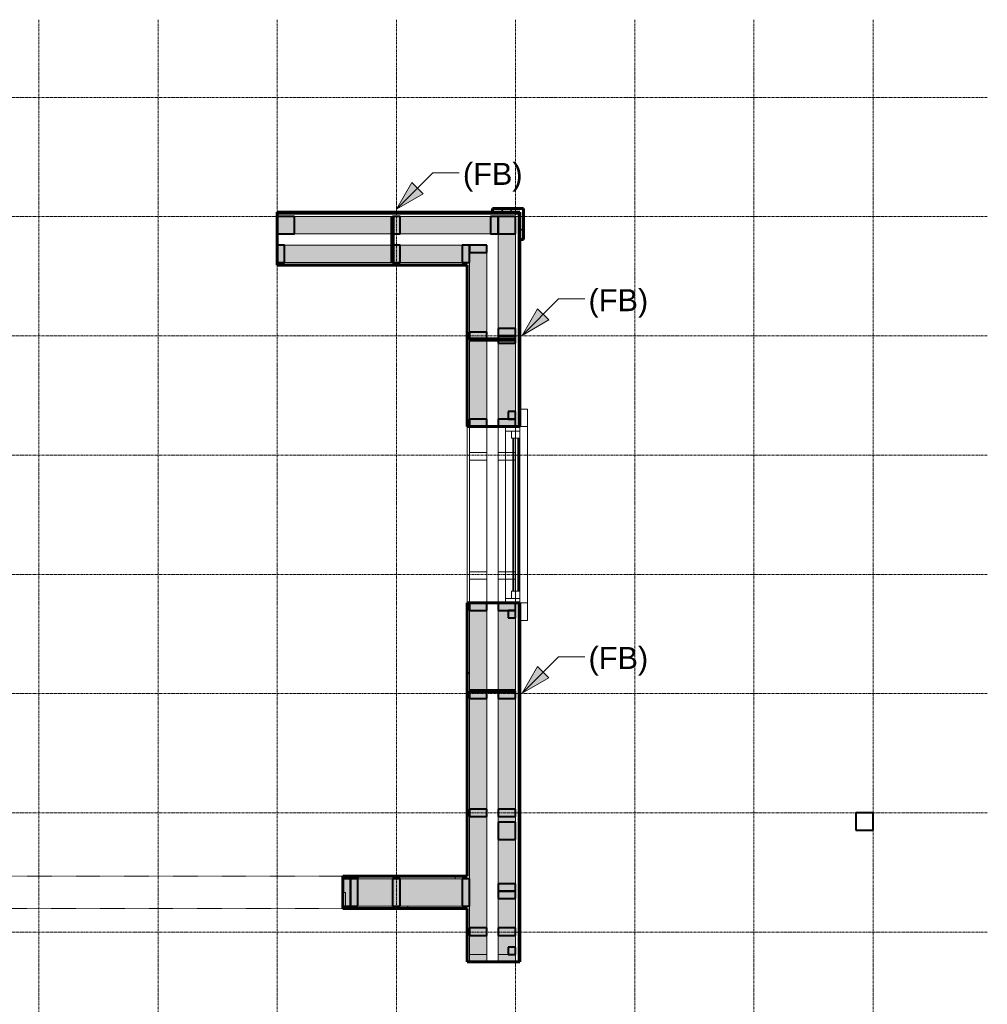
# Model space of a CAD drawing. Header units: inches. Extents: x -639 to 53, y -225 to 536.
# Tile 8 of 10: x -142 to 53, y -27 to 171. Entities that reach past the tile are written whole.
import ezdxf

# ---------------------------------------------------------------- set-up
doc = ezdxf.new("R2010")
doc.units = ezdxf.units.IN
doc.header["$MEASUREMENT"] = 0
doc.linetypes.add('Grid Line 1_2_', pattern=[0.875, 0.5, -0.125, 0.125, -0.125])
doc.linetypes.add('Overhead', pattern=[0.15625, 0.09375, -0.0625])
for name, color, linetype, lineweight in [('A-ANNO-TEXT', 2, 'Continuous', 9), ('A-DETL', 5, 'Continuous', 9), ('A-DETL-GENF', 3, 'Overhead', 9), ('A-GENM', 6, 'Continuous', 9), ('A-GLAZ', 6, 'Continuous', 18), ('A-GLAZ-GLAS', 6, 'Continuous', 40), ('A-WALL', 2, 'Continuous', 18), ('A-WALL-PATT', 2, 'Continuous', 60), ('I-WALL', 2, 'Continuous', 18), ('S-BEAM', 4, 'Continuous', 9), ('S-COLS', 6, 'Continuous', 9), ('S-GRID', 1, 'Continuous', 9)]:
    doc.layers.add(name, color=color, linetype=linetype, lineweight=lineweight)
doc.styles.add('Arial_1', font='arial.ttf', dxfattribs={"height": 4.425898})
pattern_1 = [(0, (0, 0), (15.36, 3.84), [0.634, -10.886, 0.634, -10.886, -61.44]), (0, (0, 0), (15.36, 3.84), [-23.04, 0.634, -22.406, 0.634, -10.886, -26.88]), (0, (0, 0), (15.36, 3.84), [-57.6, 0.634, -7.046, 0.634, -18.566]), (120, (5.76, 1.92), (-11.005538, 11.38215), [0.634, -10.886, 0.634, -10.886, -61.44]), (120, (5.76, 1.92), (-11.005538, 11.38215), [-23.04, 0.634, -22.406, 0.634, -10.886, -26.88]), (120, (5.76, 1.92), (-11.005538, 11.38215), [-57.6, 0.634, -7.046, 0.634, -18.566]), (240, (7.68, 9.6), (-4.354462, -15.22215), [0.634, -10.886, 0.634, -10.886, -61.44]), (240, (7.68, 9.6), (-4.354462, -15.22215), [-23.04, 0.634, -22.406, 0.634, -10.886, -26.88]), (240, (7.68, 9.6), (-4.354462, -15.22215), [-57.6, 0.634, -7.046, 0.634, -18.566])]
pattern_2 = [(135, (0, 0), (-4.006467, -4.006467), [])]

# ---------------------------------------------------------------- blocks, each defined once
blk = doc.blocks.new('Trus Joist - TimberStrand LSL - Post Column - TimberStrand_ 1_3E _ 3 1_2 x 3 1_2_-2847138-1st Floor Adv_ Framing with Fire Blocking')
at = {"layer": 'S-COLS', "lineweight": 40}
for p, q in [((1.75, 1.75), (-1.75, 1.75)), ((-1.75, 1.75), (-1.75, -1.75)), ((1.75, -1.75), (1.75, 1.75)), ((-1.75, -1.75), (1.75, -1.75))]:
    blk.add_line(p, q, dxfattribs=at)
blk = doc.blocks.new('Single Casement - 30410CS-2777416-1st Floor Adv_ Framing with Fire Blocking')
at = {"layer": 'A-GLAZ'}
for p, q in [((-17.75, 6.81), (-21.25, 6.81)), ((-21.25, 6.81), (-21.25, 5.31)), ((-17.75, 5.31), (-17.75, 6.81)), ((-17.75, 6.81), (17.75, 6.81)), ((-17.75, 6.81), (-17.75, 5.31)), ((21.25, 6.81), (17.75, 6.81)), ((17.75, 6.81), (17.75, 5.31)), ((17.75, 6.81), (17.75, 5.31)), ((21.25, 5.31), (21.25, 6.81)), ((-21.25, 5.31), (-17.75, 5.31)), ((17.75, 5.31), (-17.75, 5.31)), ((-17.75, 5.31), (-17.75, 2.44)), ((17.75, 5.31), (-17.75, 5.31)), ((-16.83, 2.44), (-16.83, 5.31)), ((-16.83, 5.31), (-15.38, 5.31)), ((-15.38, 5.31), (-15.38, 3.6)), ((15.37, 5.31), (-0.73, 5.31)), ((16.83, 5.31), (15.37, 5.31)), ((15.37, 5.31), (15.37, 3.6)), ((15.37, 3.6), (15.37, 5.31)), ((16.83, 5.31), (16.83, 2.44)), ((17.75, 2.44), (17.75, 5.31)), ((17.75, 5.31), (21.25, 5.31)), ((-17.75, 2.44), (17.75, 2.44)), ((-15.38, 3.6), (-16.83, 3.6)), ((15.37, 3.6), (16.83, 3.6))]:
    blk.add_line(p, q, dxfattribs=at)
at = {"layer": 'A-GLAZ-GLAS'}
for p, q in [((15.37, 5), (-15.38, 5)), ((15.37, 4), (-15.38, 4))]:
    blk.add_line(p, q, dxfattribs=at)
blk = doc.blocks.new('Trus Joist - TimberStrand LSL - Post Column - TimberStrand_ 1_3E _ 3 1_2 x 3 1_2_-1957847-1st Floor Adv_ Framing with Fire Blocking')
at = {"layer": 'S-COLS', "lineweight": 40}
for p, q in [((1.75, 1.75), (-1.75, 1.75)), ((-1.75, 1.75), (-1.75, -1.75)), ((1.75, -1.75), (1.75, 1.75)), ((-1.75, -1.75), (1.75, -1.75))]:
    blk.add_line(p, q, dxfattribs=at)
blk = doc.blocks.new('Opening-Door - 116_ x 94_5_-2740869-1st Floor Adv_ Framing with Fire Blocking')
at = {"layer": 'A-DETL-GENF'}
for p, q in [((53.18, 3.25), (-53.82, 3.25)), ((-53.82, -3.25), (53.18, -3.25))]:
    blk.add_line(p, q, dxfattribs=at)
at = {"layer": 'A-DETL-GENF', "linetype": 'Continuous', "lineweight": 30}
for p, q in [((-53.82, 3.25), (-53.82, -3.25)), ((53.18, -3.25), (53.18, 3.25))]:
    blk.add_line(p, q, dxfattribs=at)
blk = doc.blocks.new('Dimension Lumber - 2x2-1946502-1st Floor Adv_ Framing with Fire Blocking')
at = {"layer": 'S-BEAM', "lineweight": 40}
for p, q in [((-42.29, 92.58), (-43.79, 92.58)), ((-43.79, 92.58), (-43.79, 91.08)), ((-42.29, 91.08), (-42.29, 92.58)), ((-43.79, 91.08), (-42.29, 91.08))]:
    blk.add_line(p, q, dxfattribs=at)
blk = doc.blocks.new('Dimension Lumber - 2x4-1930577-1st Floor Adv_ Framing with Fire Blocking')
at = {"layer": 'S-BEAM', "lineweight": 40}
for p, q in [((-518.79, 84.58), (-522.29, 84.58)), ((-522.29, 84.58), (-522.29, 83.08)), ((-518.79, 83.08), (-518.79, 84.58)), ((-522.29, 83.08), (-518.79, 83.08))]:
    blk.add_line(p, q, dxfattribs=at)
blk = doc.blocks.new('Dimension Lumber - 2x6-2740817-1st Floor Adv_ Framing with Fire Blocking')
at = {"layer": 'S-BEAM', "lineweight": 40}
for p, q in [((-194.54, -1.42), (-196.04, -1.42)), ((-196.04, -1.42), (-196.04, -6.92)), ((-194.54, -6.92), (-194.54, -1.42)), ((-196.04, -6.92), (-194.54, -6.92))]:
    blk.add_line(p, q, dxfattribs=at)
blk = doc.blocks.new('Dimension Lumber - 2x6-2740843-1st Floor Adv_ Framing with Fire Blocking')
at = {"layer": 'S-BEAM', "lineweight": 40}
for p, q in [((-75.54, -1.42), (-77.04, -1.42)), ((-77.04, -1.42), (-77.04, -6.92)), ((-75.54, -6.92), (-75.54, -1.42)), ((-77.04, -6.92), (-75.54, -6.92))]:
    blk.add_line(p, q, dxfattribs=at)
blk = doc.blocks.new('Dimension Lumber - 2x6-2739647-1st Floor Adv_ Framing with Fire Blocking')
at = {"layer": 'S-BEAM', "lineweight": 40}
for p, q in [((-51.54, -1.42), (-53.04, -1.42)), ((-53.04, -1.42), (-53.04, -6.92)), ((-51.54, -6.92), (-51.54, -1.42)), ((-53.04, -6.92), (-51.54, -6.92))]:
    blk.add_line(p, q, dxfattribs=at)
blk = doc.blocks.new('Dimension Lumber - 2x4-1930783-1st Floor Adv_ Framing with Fire Blocking')
at = {"layer": 'S-BEAM'}
for p, q in [((-42.29, 60.35), (-45.79, 60.35)), ((-45.79, 60.35), (-45.79, 58.85)), ((-42.29, 58.85), (-42.29, 60.35)), ((-45.79, 58.85), (-42.29, 58.85))]:
    blk.add_line(p, q, dxfattribs=at)
blk = doc.blocks.new('Dimension Lumber - 2x6-1930573-1st Floor Adv_ Framing with Fire Blocking')
at = {"layer": 'S-BEAM', "lineweight": 40}
for p, q in [((-600.79, 432.58), (-606.29, 432.58)), ((-606.29, 432.58), (-606.29, 431.08)), ((-600.79, 431.08), (-600.79, 432.58)), ((-606.29, 431.08), (-600.79, 431.08))]:
    blk.add_line(p, q, dxfattribs=at)

msp = doc.modelspace()

# ---------------------------------------------------------------- hatches: boundary and pattern name
at = {"layer": 'A-ANNO-TEXT'}
for points in [[(-66.2523, 133.3146), (-60.8878, 136.4462), (-63.1723, 138.7089)], [(-40.9582, 107.9016), (-35.5937, 111.0332), (-37.8782, 113.2959)], [(-40.9582, 35.9016), (-35.5937, 39.0332), (-37.8782, 41.2959)]]:
    msp.add_hatch(color=7, dxfattribs=at).paths.add_polyline_path(points, flags=0)
at = {"layer": 'A-WALL-PATT', "lineweight": 9}
h = msp.add_hatch(dxfattribs=at)
h.set_pattern_fill('FP_3', color=256, style=0, pattern_type=2)
h.set_pattern_definition([(45, (0, 0), (-4.00647, 4.00647), []), (135, (0, 0), (-4.00647, -4.00647), [])])
h.paths.add_polyline_path([(-40.6611, 127.2071), (-40.6611, 133.4571), (-46.9111, 133.4571), (-46.9111, 132.7071), (-41.4111, 132.7071), (-41.4111, 127.2071)], flags=0)
h = msp.add_hatch(dxfattribs=at)
h.set_pattern_fill('FP_2', color=256, style=0, pattern_type=2)
h.set_pattern_definition(pattern_2)
h.paths.add_polyline_path([(-41.7861, 132.3321), (-41.4111, 132.3321), (-41.4111, 132.7071), (-90.2865, 132.7071), (-90.2865, 132.3321), (-43.5481, 132.3321)], flags=0)
h.paths.add_polyline_path([(-162.2865, 132.3321), (-162.2865, 132.7071), (-306.5361, 132.7071), (-306.5361, 132.3321), (-282.2427, 132.3321)], flags=0)
h.paths.add_polyline_path([(-354.0361, 132.3321), (-354.0361, 132.7071), (-449.0361, 132.7071), (-449.0361, 132.3321), (-377.7206, 132.3321)], flags=0)
h.paths.add_polyline_path([(-497.0679, 132.3321), (-485.0361, 132.3321), (-485.0361, 132.7071), (-522.7861, 132.7071), (-522.7861, 132.3321), (-512.5361, 132.3321)], flags=0)
at = {"layer": 'A-WALL-PATT'}
h = msp.add_hatch(color=256, dxfattribs=at)
h.paths.add_polyline_path([(-42.2861, 128.3321), (-42.2861, 131.8321), (-90.2865, 131.8321), (-90.2865, 128.3321), (-43.5481, 128.3321)], flags=0)
h.paths.add_polyline_path([(-162.2865, 128.3321), (-162.2865, 131.8321), (-306.5361, 131.8321), (-306.5361, 128.3321), (-282.2427, 128.3321)], flags=0)
h.paths.add_polyline_path([(-354.0361, 128.3321), (-354.0361, 131.8321), (-449.0361, 131.8321), (-449.0361, 128.3321), (-377.7206, 128.3321)], flags=0)
h.paths.add_polyline_path([(-485.0361, 128.3321), (-485.0361, 131.8321), (-518.7861, 131.8321), (-518.7861, 128.3321), (-497.0679, 128.3321)], flags=0)
at = {"layer": 'A-WALL-PATT', "lineweight": 9}
h = msp.add_hatch(dxfattribs=at)
h.set_pattern_fill('FP_2', color=256, style=0, pattern_type=2)
h.set_pattern_definition(pattern_2)
h.paths.add_polyline_path([(-41.7861, -181.0429), (-41.4111, -181.0429), (-41.4111, -149.911), (-41.7861, -149.911), (-41.7861, -180.6679)], flags=0)
h.paths.add_polyline_path([(-41.7861, -114.411), (-41.4111, -114.411), (-41.4111, -54.161), (-41.7861, -54.161), (-41.7861, -106.5512)], flags=0)
h.paths.add_polyline_path([(-41.7861, -18.161), (-41.4111, -18.161), (-41.4111, 54.0821), (-41.7861, 54.0821), (-41.7861, -8.0919)], flags=0)
h.paths.add_polyline_path([(-41.4111, 89.5821), (-41.4111, 132.3321), (-41.7861, 132.3321), (-41.7861, 89.5821)], flags=0)
at = {"layer": 'A-WALL-PATT'}
h = msp.add_hatch(color=256, dxfattribs=at)
h.paths.add_polyline_path([(-45.7861, -180.1679), (-42.2861, -180.1679), (-42.2861, -149.911), (-45.7861, -149.911), (-45.7861, -176.6679)], flags=0)
h.paths.add_polyline_path([(-45.7861, -114.411), (-42.2861, -114.411), (-42.2861, -54.161), (-45.7861, -54.161), (-45.7861, -106.5512)], flags=0)
h.paths.add_polyline_path([(-42.2861, -18.161), (-42.2861, 54.0821), (-45.7861, 54.0821), (-45.7861, -18.161)], flags=0)
h.paths.add_polyline_path([(-45.7861, 89.5821), (-42.2861, 89.5821), (-42.2861, 128.3321), (-45.7861, 128.3321), (-45.7861, 90.3674)], flags=0)
h = msp.add_hatch(color=256, dxfattribs=at)
h.paths.add_polyline_path([(-51.5361, 122.5821), (-48.0361, 122.5821), (-48.0361, 126.0821), (-90.2865, 126.0821), (-90.2865, 122.5821)], flags=0)
h.paths.add_polyline_path([(-162.2865, 122.5821), (-162.2865, 126.0821), (-306.5361, 126.0821), (-306.5361, 122.5821), (-218.0361, 122.5821)], flags=0)
h.paths.add_polyline_path([(-354.0361, 122.5821), (-354.0361, 126.0821), (-449.0361, 126.0821), (-449.0361, 122.5821), (-377.7206, 122.5821)], flags=0)
h.paths.add_polyline_path([(-485.0361, 122.5821), (-485.0361, 126.0821), (-513.0361, 126.0821), (-513.0361, 122.5821), (-497.0679, 122.5821)], flags=0)
at = {"layer": 'A-WALL-PATT', "lineweight": 9}
h = msp.add_hatch(dxfattribs=at)
h.set_pattern_fill('FP_1', color=256, style=0, pattern_type=2)
h.set_pattern_definition(pattern_1)
h.paths.add_polyline_path([(-52.0361, 122.0821), (-51.5361, 122.0821), (-51.5361, 122.5821), (-90.2865, 122.5821), (-90.2865, 122.0821)], flags=0)
h.paths.add_polyline_path([(-162.2865, 122.0821), (-162.2865, 122.5821), (-218.0361, 122.5821), (-218.0361, 122.0821), (-217.5361, 122.0821)], flags=0)
h.paths.add_polyline_path([(-224.0361, 122.0821), (-223.5361, 122.0821), (-223.5361, 122.5821), (-294.7861, 122.5821), (-294.7861, 122.0821), (-282.2427, 122.0821)], flags=0)
h.paths.add_polyline_path([(-306.5361, 122.0821), (-300.2861, 122.0821), (-300.2861, 122.5821), (-306.5361, 122.5821)], flags=0)
h.paths.add_polyline_path([(-354.0361, 122.0821), (-354.0361, 122.5821), (-440.5361, 122.5821), (-440.5361, 122.0821), (-377.7206, 122.0821)], flags=0)
h.paths.add_polyline_path([(-444.5361, 122.0821), (-444.0361, 122.0821), (-444.0361, 122.5821), (-449.0361, 122.5821), (-449.0361, 122.0821)], flags=0)
h.paths.add_polyline_path([(-497.0679, 122.0821), (-485.0361, 122.0821), (-485.0361, 122.5821), (-512.5361, 122.5821), (-512.5361, 122.0821)], flags=0)
h = msp.add_hatch(dxfattribs=at)
h.set_pattern_fill('FP_1', color=256, style=0, pattern_type=2)
h.set_pattern_definition(pattern_1)
h.paths.add_polyline_path([(-52.0361, -170.9179), (-51.5361, -170.9179), (-51.5361, -149.911), (-52.0361, -149.911), (-52.0361, -170.4179)], flags=0)
h.paths.add_polyline_path([(-51.5361, -114.411), (-51.5361, -54.161), (-52.0361, -54.161), (-52.0361, -114.411)], flags=0)
h.paths.add_polyline_path([(-52.0361, -18.161), (-51.5361, -18.161), (-51.5361, -6.9179), (-52.0361, -6.9179), (-52.0361, -8.0919)], flags=0)
h.paths.add_polyline_path([(-51.5361, -1.4179), (-51.5361, 54.0821), (-52.0361, 54.0821), (-52.0361, -1.4179)], flags=0)
h.paths.add_polyline_path([(-51.5361, 89.5821), (-51.5361, 122.0821), (-52.0361, 122.0821), (-52.0361, 89.5821)], flags=0)
at = {"layer": 'A-WALL-PATT'}
h = msp.add_hatch(color=256, dxfattribs=at)
h.paths.add_polyline_path([(-51.5361, -174.4179), (-48.0361, -174.4179), (-48.0361, -149.911), (-51.5361, -149.911), (-51.5361, -170.9179)], flags=0)
h.paths.add_polyline_path([(-48.0361, -114.411), (-48.0361, -54.161), (-51.5361, -54.161), (-51.5361, -114.411)], flags=0)
h.paths.add_polyline_path([(-48.0361, -18.161), (-48.0361, 54.0821), (-51.5361, 54.0821), (-51.5361, -18.161)], flags=0)
h.paths.add_polyline_path([(-48.0361, 89.5821), (-48.0361, 122.5821), (-51.5361, 122.5821), (-51.5361, 89.5821)], flags=0)
h = msp.add_hatch(color=256, dxfattribs=at)
h.paths.add_polyline_path([(-218.0361, -6.9179), (-184.5361, -6.9179), (-184.5361, -4.1679), (-184.0361, -4.1679), (-184.0361, -1.4179), (-218.0361, -1.4179)], flags=0)
h.paths.add_polyline_path([(-51.5361, -6.9179), (-51.5361, -1.4179), (-77.0361, -1.4179), (-77.0361, -4.1679), (-76.5361, -4.1679), (-76.5361, -6.9179), (-52.0361, -6.9179)], flags=0)
at = {"layer": 'A-WALL-PATT', "lineweight": 9}
h = msp.add_hatch(dxfattribs=at)
h.set_pattern_fill('FP_1', color=256, style=0, pattern_type=2)
h.set_pattern_definition(pattern_1)
h.paths.add_polyline_path([(-184.0361, -1.4179), (-184.0361, -0.9179), (-217.5361, -0.9179), (-217.5361, -1.4179), (-186.7648, -1.4179)], flags=0)
h.paths.add_polyline_path([(-52.0361, -1.4179), (-52.0361, -0.9179), (-77.0361, -0.9179), (-77.0361, -1.4179)], flags=0)
h = msp.add_hatch(dxfattribs=at)
h.set_pattern_fill('FP_1', color=256, style=0, pattern_type=2)
h.set_pattern_definition(pattern_1)
h.paths.add_polyline_path([(-186.7648, -7.4179), (-184.0361, -7.4179), (-184.0361, -4.1679), (-184.5361, -4.1679), (-184.5361, -6.9179), (-217.5361, -6.9179), (-217.5361, -7.4179), (-210.6343, -7.4179)], flags=0)
h.paths.add_polyline_path([(-77.0361, -7.4179), (-52.0361, -7.4179), (-52.0361, -6.9179), (-76.5361, -6.9179), (-76.5361, -4.1679), (-77.0361, -4.1679)], flags=0)

# ---------------------------------------------------------------- linework, layer by layer
at = {"layer": 'A-ANNO-TEXT', "color": 7}
for p, q in [((-66.2523, 133.3146), (-58.9645, 140.6727)), ((-63.1723, 138.7089), (-66.2523, 133.3146)), ((-60.8878, 136.4462), (-63.1723, 138.7089)), ((-58.9645, 140.6727), (-53.6371, 140.6727)), ((-66.2523, 133.3146), (-60.8878, 136.4462)), ((-40.9582, 107.9016), (-33.6705, 115.2596)), ((-33.6705, 115.2596), (-28.343, 115.2596)), ((-37.8782, 113.2959), (-40.9582, 107.9016)), ((-35.5937, 111.0332), (-37.8782, 113.2959)), ((-40.9582, 107.9016), (-35.5937, 111.0332)), ((-40.9582, 35.9016), (-33.6705, 43.2596)), ((-33.6705, 43.2596), (-28.343, 43.2596)), ((-37.8782, 41.2959), (-40.9582, 35.9016)), ((-35.5937, 39.0332), (-37.8782, 41.2959)), ((-40.9582, 35.9016), (-35.5937, 39.0332))]:
    msp.add_line(p, q, dxfattribs=at)
at = {"layer": 'A-DETL', "lineweight": 106}
for p, q in [((-67.0361, 122.5821), (-67.0361, 131.8321)), ((-51.5361, 107.0821), (-42.2861, 107.0821)), ((-51.5361, 36.3513), (-42.2861, 36.3513))]:
    msp.add_line(p, q, dxfattribs=at)
at = {"layer": 'A-WALL', "lineweight": 60}
for p, q in [((-40.6611, 133.4571), (-46.9111, 133.4571)), ((-46.9111, 133.4571), (-46.9111, 132.7071)), ((-40.6611, 127.2071), (-40.6611, 133.4571)), ((-90.2865, 132.7071), (-90.2865, 122.0821)), ((-90.2865, 132.7071), (-41.4111, 132.7071)), ((-41.4111, 132.7071), (-41.4111, 89.5821)), ((-41.4111, 127.2071), (-40.6611, 127.2071)), ((-90.2865, 122.0821), (-52.0361, 122.0821)), ((-52.0361, 122.0821), (-52.0361, 89.5821)), ((-52.0361, 89.5821), (-41.4111, 89.5821)), ((-52.0361, 54.0821), (-52.0361, -0.9179)), ((-41.4111, 54.0821), (-52.0361, 54.0821)), ((-41.4111, -18.161), (-41.4111, 54.0821)), ((-52.0361, -7.4179), (-52.0361, -18.161)), ((-52.0361, -18.161), (-41.4111, -18.161))]:
    msp.add_line(p, q, dxfattribs=at)
at = {"layer": 'A-WALL'}
for p, q in [((-41.7861, 132.3321), (-90.2865, 132.3321)), ((-42.2861, 131.8321), (-90.2865, 131.8321)), ((-42.2861, 89.5821), (-42.2861, 131.8321)), ((-41.7861, 89.5821), (-41.7861, 132.3321)), ((-45.7861, 128.3321), (-90.2865, 128.3321)), ((-45.7861, 89.5821), (-45.7861, 128.3321)), ((-48.0361, 126.0821), (-90.2865, 126.0821)), ((-48.0361, 89.5821), (-48.0361, 126.0821)), ((-51.5361, 122.5821), (-90.2865, 122.5821)), ((-51.5361, 89.5821), (-51.5361, 122.5821)), ((-52.0361, 54.0821), (-52.0361, 89.5821)), ((-41.4111, 89.5821), (-41.4111, 54.0821)), ((-51.5361, -1.4179), (-51.5361, 54.0821)), ((-48.0361, -18.161), (-48.0361, 54.0821)), ((-45.7861, -18.161), (-45.7861, 54.0821)), ((-42.2861, -18.161), (-42.2861, 54.0821)), ((-41.7861, -18.161), (-41.7861, 54.0821)), ((-51.5361, -18.161), (-51.5361, -6.9179))]:
    msp.add_line(p, q, dxfattribs=at)
at = {"layer": 'I-WALL', "lineweight": 60}
for p, q in [((-52.0361, -0.9179), (-77.0361, -0.9179)), ((-77.0361, -0.9179), (-77.0361, -7.4179)), ((-77.0361, -7.4179), (-52.0361, -7.4179))]:
    msp.add_line(p, q, dxfattribs=at)
at = {"layer": 'I-WALL'}
for p, q in [((-51.5361, -1.4179), (-77.0361, -1.4179)), ((-76.5361, -4.1679), (-77.0361, -4.1679)), ((-76.5361, -4.1679), (-76.5361, -6.9179)), ((-76.5361, -6.9179), (-51.5361, -6.9179))]:
    msp.add_line(p, q, dxfattribs=at)
at = {"layer": 'S-BEAM', "lineweight": 40}
for p, q in [((-65.5361, 131.8321), (-67.0361, 131.8321)), ((-67.0361, 131.8321), (-67.0361, 128.3321)), ((-65.5361, 128.3321), (-65.5361, 131.8321)), ((-45.8174, 131.8321), (-47.3174, 131.8321)), ((-47.3174, 131.8321), (-47.3174, 128.3321)), ((-45.8174, 128.3321), (-45.8174, 131.8321)), ((-67.0361, 128.3321), (-65.5361, 128.3321)), ((-47.3174, 128.3321), (-45.8174, 128.3321)), ((-88.7861, 126.0821), (-90.2861, 126.0821)), ((-90.2861, 126.0821), (-90.2861, 122.5821)), ((-88.7861, 122.5821), (-88.7861, 126.0821)), ((-65.5361, 126.0821), (-67.0361, 126.0821)), ((-67.0361, 126.0821), (-67.0361, 122.5821)), ((-65.5361, 122.5821), (-65.5361, 126.0821)), ((-48.0361, 126.0821), (-51.5361, 126.0821)), ((-51.5361, 126.0821), (-51.5361, 124.5821)), ((-48.0361, 124.5821), (-48.0361, 126.0821)), ((-51.5361, 124.5821), (-48.0361, 124.5821)), ((-90.2861, 122.5821), (-88.7861, 122.5821)), ((-67.0361, 122.5821), (-65.5361, 122.5821)), ((-42.2861, 109.3321), (-45.7861, 109.3321)), ((-45.7861, 109.3321), (-45.7861, 107.8321)), ((-42.2861, 107.8321), (-42.2861, 109.3321)), ((-48.0361, 108.5821), (-51.5361, 108.5821)), ((-51.5361, 108.5821), (-51.5361, 107.0821)), ((-51.5361, 107.0821), (-48.0361, 107.0821)), ((-48.0361, 107.0821), (-48.0361, 108.5821)), ((-42.2861, 107.8321), (-45.7861, 107.8321)), ((-45.7861, 107.8321), (-45.7861, 106.3321)), ((-45.7861, 107.8321), (-42.2861, 107.8321)), ((-42.2861, 106.3321), (-42.2861, 107.8321)), ((-45.7861, 106.3321), (-42.2861, 106.3321)), ((-42.2861, -15.161), (-43.7861, -15.161)), ((-43.7861, -15.161), (-43.7861, -16.661)), ((-42.2861, -16.661), (-42.2861, -15.161)), ((-43.7861, -16.661), (-42.2861, -16.661))]:
    msp.add_line(p, q, dxfattribs=at)
at = {"layer": 'S-BEAM'}
for p, q in [((-45.7861, 131.8321), (-42.2861, 131.8321)), ((-45.7861, -16.661), (-45.7861, 131.8321)), ((-42.2861, -16.661), (-42.2861, 131.8321)), ((-90.2861, 122.5821), (-90.2861, 126.0821)), ((-51.5361, 126.0821), (-90.2861, 126.0821)), ((-51.5361, 126.0821), (-51.5361, 122.5821)), ((-51.5361, 126.0821), (-48.0361, 126.0821)), ((-51.5361, -16.661), (-51.5361, 126.0821)), ((-48.0361, -16.661), (-48.0361, 126.0821)), ((-51.5361, 122.5821), (-90.2861, 122.5821)), ((-75.5361, -6.9179), (-75.5361, -1.4179)), ((-53.0361, -1.4179), (-75.5361, -1.4179)), ((-53.0361, -1.4179), (-53.0361, -6.9179)), ((-53.0361, -6.9179), (-75.5361, -6.9179)), ((-48.0361, -16.661), (-51.5361, -16.661)), ((-42.2861, -16.661), (-45.7861, -16.661))]:
    msp.add_line(p, q, dxfattribs=at)
at = {"layer": 'S-GRID', "linetype": 'Grid Line 1_2_'}
for p, q in [((-138.2861, 171.4586), (-138.2861, -224.8316)), ((-114.2861, 171.4586), (-114.2861, -224.8316)), ((-90.2861, 171.4586), (-90.2861, -224.8316)), ((-90.2861, 171.4586), (-90.2861, -224.8316)), ((-66.2861, 171.4586), (-66.2861, -224.8316)), ((-66.2861, 171.4586), (-66.2861, -224.8316)), ((-42.2861, 171.4586), (-42.2861, -224.8316)), ((-18.2861, 171.4586), (-18.2861, -224.8316)), ((-18.2861, 171.4586), (-18.2861, -224.8316)), ((5.7139, 171.4586), (5.7139, -224.8316)), ((29.7139, 171.4586), (29.7139, -224.8316)), ((52.715, 155.8321), (-638.9476, 155.8321)), ((52.715, 131.8321), (-638.9476, 131.8321)), ((52.715, 107.8321), (-638.9476, 107.8321)), ((52.715, 83.8321), (-638.9476, 83.8321)), ((52.715, 59.8321), (-638.9476, 59.8321)), ((52.715, 35.8321), (-638.9476, 35.8321)), ((52.715, 11.8321), (-638.9476, 11.8321)), ((52.715, -12.1679), (-638.9476, -12.1679))]:
    msp.add_line(p, q, dxfattribs=at)

# ---------------------------------------------------------------- block references
at = {"layer": 'A-GENM'}
msp.add_blockref('Opening-Door - 116_ x 94_5_-2740869-1st Floor Adv_ Framing with Fire Blocking', (-130.2137, -4.1679), dxfattribs=at)
at = {"layer": 'A-GLAZ', "rotation": 269.9999999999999}
msp.add_blockref('Single Casement - 30410CS-2777416-1st Floor Adv_ Framing with Fire Blocking', (-46.7236, 71.8321), dxfattribs=at)
at = {"layer": 'S-BEAM', "rotation": 89.99999999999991}
for name, p in [('Dimension Lumber - 2x4-1930577-1st Floor Adv_ Framing with Fire Blocking', (31.5459, 644.8682)), ('Dimension Lumber - 2x6-1930573-1st Floor Adv_ Framing with Fire Blocking', (365.5459, 599.3682))]:
    msp.add_blockref(name, p, dxfattribs=at)
at = {"layer": 'S-BEAM'}
for name, p in [('Dimension Lumber - 2x2-1946502-1st Floor Adv_ Framing with Fire Blocking', (0, 0)), ('Dimension Lumber - 2x4-1930577-1st Floor Adv_ Framing with Fire Blocking', (470.75, 6.5)), ('Dimension Lumber - 2x4-1930577-1st Floor Adv_ Framing with Fire Blocking', (476.5, 6.5)), ('Dimension Lumber - 2x4-1930783-1st Floor Adv_ Framing with Fire Blocking', (-5.75, 24)), ('Dimension Lumber - 2x4-1930783-1st Floor Adv_ Framing with Fire Blocking', (0, 24)), ('Dimension Lumber - 2x4-1930783-1st Floor Adv_ Framing with Fire Blocking', (-5.75, 0)), ('Dimension Lumber - 2x4-1930783-1st Floor Adv_ Framing with Fire Blocking', (0, 0)), ('Dimension Lumber - 2x4-1930577-1st Floor Adv_ Framing with Fire Blocking', (470.75, -30.5)), ('Dimension Lumber - 2x4-1930577-1st Floor Adv_ Framing with Fire Blocking', (476.5, -30.5)), ('Dimension Lumber - 2x2-1946502-1st Floor Adv_ Framing with Fire Blocking', (0, -40)), ('Dimension Lumber - 2x4-1930577-1st Floor Adv_ Framing with Fire Blocking', (470.75, -48.2308)), ('Dimension Lumber - 2x4-1930577-1st Floor Adv_ Framing with Fire Blocking', (476.5, -48.2308)), ('Dimension Lumber - 2x4-1930577-1st Floor Adv_ Framing with Fire Blocking', (470.75, -72)), ('Dimension Lumber - 2x4-1930577-1st Floor Adv_ Framing with Fire Blocking', (476.5, -72)), ('Dimension Lumber - 2x6-2740843-1st Floor Adv_ Framing with Fire Blocking', (0, 0)), ('Dimension Lumber - 2x6-2740817-1st Floor Adv_ Framing with Fire Blocking', (120.5, 0)), ('Dimension Lumber - 2x6-2739647-1st Floor Adv_ Framing with Fire Blocking', (0, 0)), ('Dimension Lumber - 2x4-1930577-1st Floor Adv_ Framing with Fire Blocking', (476.5, -87)), ('Dimension Lumber - 2x4-1930577-1st Floor Adv_ Framing with Fire Blocking', (476.5, -88.5)), ('Dimension Lumber - 2x4-1930577-1st Floor Adv_ Framing with Fire Blocking', (470.75, -95.8957)), ('Dimension Lumber - 2x4-1930577-1st Floor Adv_ Framing with Fire Blocking', (476.5, -95.8957))]:
    msp.add_blockref(name, p, dxfattribs=at)
at = {"layer": 'S-COLS'}
for name, p in [('Trus Joist - TimberStrand LSL - Post Column - TimberStrand_ 1_3E _ 3 1_2 x 3 1_2_-1957847-1st Floor Adv_ Framing with Fire Blocking', (-88.5361, 130.0821)), ('Trus Joist - TimberStrand LSL - Post Column - TimberStrand_ 1_3E _ 3 1_2 x 3 1_2_-1957847-1st Floor Adv_ Framing with Fire Blocking', (-44.0361, 130.0821)), ('Trus Joist - TimberStrand LSL - Post Column - TimberStrand_ 1_3E _ 3 1_2 x 3 1_2_-1957847-1st Floor Adv_ Framing with Fire Blocking', (-44.0361, 8.2071)), ('Trus Joist - TimberStrand LSL - Post Column - TimberStrand_ 1_3E _ 3 1_2 x 3 1_2_-2847138-1st Floor Adv_ Framing with Fire Blocking', (27.9639, 10.0821))]:
    msp.add_blockref(name, p, dxfattribs=at)

# ---------------------------------------------------------------- texts
at = {"layer": 'A-ANNO-TEXT', "color": 7, "char_height": 4.4259, "width": 14.256, "attachment_point": 1, "line_spacing_factor": 0.938532, "style": 'Arial_1'}
for insert in [(-52.8871, 142.6409), (-27.593, 117.2279), (-27.593, 45.2279)]:
    msp.add_mtext('(FB)', dxfattribs=dict(at, insert=insert))

doc.saveas('drawing.dxf')
